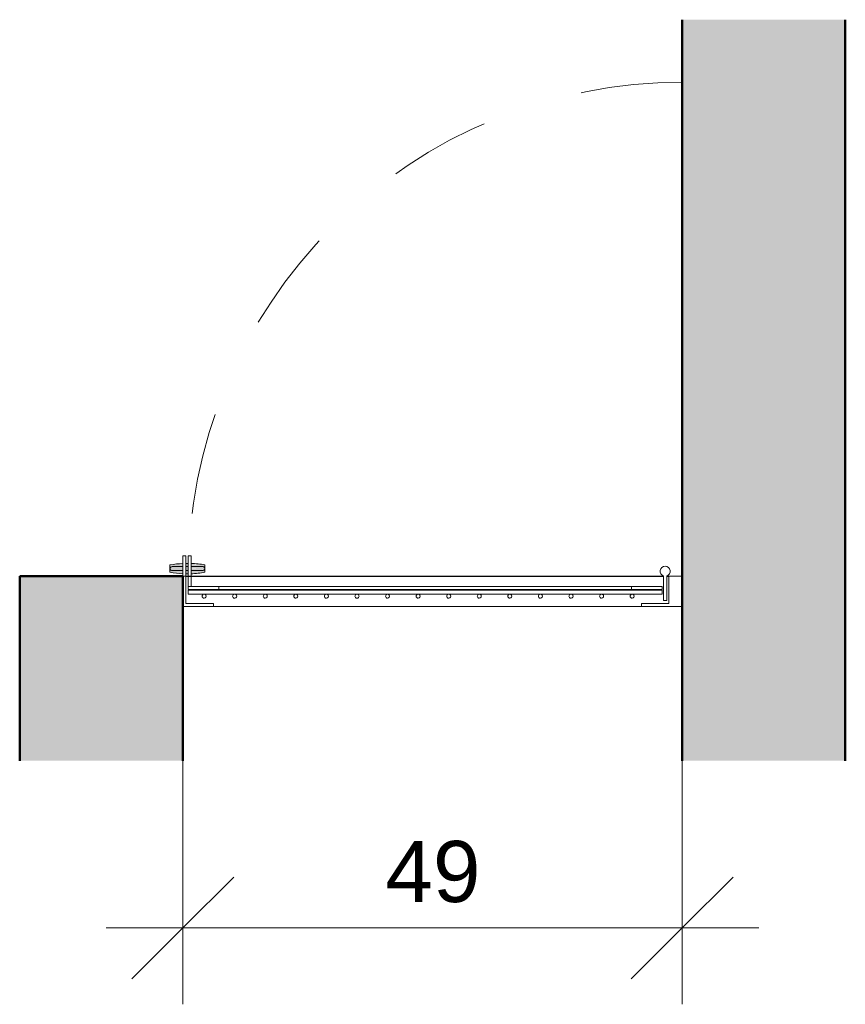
# Model space of a CAD drawing. Header units: metres. Extents: x -7.1 to 16.7, y -17.8 to 3.5.
# Tile 8 of 13: x 15.9 to 16.7, y -17.8 to -16.9. Entities that reach past the tile are written whole.
import ezdxf

# ---------------------------------------------------------------- set-up
doc = ezdxf.new("R2010")
doc.units = ezdxf.units.M
doc.linetypes.add('Projeção', pattern=[0.00396875, 0.00238125, -0.0015875])
for name, color, linetype, lineweight in [('A-ANNO-DIMS', 7, 'Continuous', 9), ('A-ANNO-DIMS-50', 7, 'Continuous', 9), ('A-DOOR', 7, 'Continuous', 5), ('A-FLOR-OVHD', 7, 'Projeção', 5), ('I-WALL', 7, 'Continuous', 5)]:
    doc.layers.add(name, color=color, linetype=linetype, lineweight=lineweight)
doc.layers.add('A-DETL', color=7, linetype='Continuous', lineweight=5, true_color=0x00a600)
doc.styles.add('Arial', font='arial.ttf', dxfattribs={"height": 0.06})
doc.dimstyles.new('Com_linha__ref__contínua__-_Cor_Vermelha_Arial_1_2mm_2', dxfattribs={"dimscale": 0.3048, "dimtxt": 0.0612155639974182, "dimasz": 0.3280839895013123, "dimexe": 0.2460629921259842, "dimexo": 0.2460629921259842, "dimgap": 0.02460629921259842, "dimtad": 1, "dimdec": 1, "dimlfac": 100, "dimrnd": 0.09999999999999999, "dimdsep": 46, "dimtxsty": 'Arial', "dimblk1": 'OBLIQUE', "dimblk2": 'OBLIQUE', "dimsah": 1, "dimcen": 0.09, "dimdle": 0.2460629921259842, "dimazin": 0, "dimtfac": 1, "dimtdec": 4, "dimtix": 1, "dimtmove": 0, "dimatfit": 3, "dimfxl": 1, "dimtvp": 1, "dimtolj": 1, "dimtzin": 0, "dimarcsym": 2})

# ---------------------------------------------------------------- blocks, each defined once
blk = doc.blocks.new('PORTINHOLA PARA_EADO-V1-P30')
at = {"layer": 'A-DOOR', "true_color": 0xffd600}
h = blk.add_hatch(color=40, dxfattribs=at)
h.paths.add_polyline_path([(-6.659100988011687, -17.42282784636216), (-6.658444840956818, -17.42277132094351), (-6.658516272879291, -17.41966917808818), (-6.660688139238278, -17.41980789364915), (-6.660688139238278, -17.42269021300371)])
h.paths.add_polyline_path([(-6.645056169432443, -17.41769354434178), (-6.64382347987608, -17.41587507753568), (-6.643870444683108, -17.41944272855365), (-6.644542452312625, -17.4184513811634)])
h.paths.add_polyline_path([(-6.655444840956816, -17.4225128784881), (-6.641985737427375, -17.42135341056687), (-6.641985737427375, -17.4140336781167), (-6.655444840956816, -17.41307018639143), (-6.655444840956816, -17.4156973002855), (-6.645056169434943, -17.41600848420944), (-6.644542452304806, -17.41631045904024), (-6.645056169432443, -17.41769354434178), (-6.644542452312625, -17.41907662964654), (-6.646054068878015, -17.41963346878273), (-6.650057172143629, -17.4196593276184), (-6.655444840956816, -17.41980789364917), (-6.655444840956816, -17.42151094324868)])
h.paths.add_polyline_path([(-6.663688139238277, -17.42243006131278), (-6.66392348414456, -17.41927347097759), (-6.668088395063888, -17.41957724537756), (-6.674787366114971, -17.41928298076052), (-6.674015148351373, -17.41590915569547), (-6.672091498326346, -17.41600685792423), (-6.671093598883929, -17.41598594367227), (-6.663688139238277, -17.41572156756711), (-6.663923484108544, -17.4129774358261), (-6.676215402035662, -17.41404335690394), (-6.676215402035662, -17.42134373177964), (-6.663697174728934, -17.42242927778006)])
h.paths.add_polyline_path([(-6.660688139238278, -17.41572049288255), (-6.658444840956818, -17.4156973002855), (-6.658444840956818, -17.41261576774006), (-6.660688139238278, -17.41298720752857), (-6.660688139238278, -17.41571791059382)])
at = {"layer": 'A-DOOR', "true_color": 0x7f7f7f}
h = blk.add_hatch(color=8, dxfattribs=at)
h.paths.add_polyline_path([(-6.645056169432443, -17.41769354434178), (-6.64356447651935, -17.41769354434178), (-6.644150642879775, -17.41635770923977), (-6.644542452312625, -17.41693570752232)])
h.paths.add_polyline_path([(-6.650376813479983, -17.41769354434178), (-6.645056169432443, -17.41769354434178), (-6.644542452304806, -17.41631045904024), (-6.646054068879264, -17.4157536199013), (-6.650057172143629, -17.41572776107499), (-6.655444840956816, -17.41570403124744), (-6.655444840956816, -17.41769354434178), (-6.650418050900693, -17.41769354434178)])
h.paths.add_polyline_path([(-6.659100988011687, -17.41769354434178), (-6.658444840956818, -17.41713405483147), (-6.658516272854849, -17.41571791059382), (-6.660688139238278, -17.41627769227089), (-6.660688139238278, -17.41769354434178)])
h.paths.add_polyline_path([(-6.674581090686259, -17.41769354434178), (-6.663688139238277, -17.41769354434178), (-6.66392348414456, -17.41611361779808), (-6.668088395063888, -17.415809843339), (-6.674787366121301, -17.41610410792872)])
h = blk.add_hatch(color=8, dxfattribs=at)
h.paths.add_polyline_path([(-6.645056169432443, -17.41769354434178), (-6.643747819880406, -17.41898080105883), (-6.64356447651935, -17.41769354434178), (-6.644542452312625, -17.41769354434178)])
h.paths.add_polyline_path([(-6.64558879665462, -17.419691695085), (-6.644542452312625, -17.41907662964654), (-6.645056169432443, -17.41769354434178), (-6.655444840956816, -17.41812533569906), (-6.655444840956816, -17.41968978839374), (-6.645624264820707, -17.41968725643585)])
h.paths.add_polyline_path([(-6.666560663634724, -17.41969016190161), (-6.663688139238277, -17.41875474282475), (-6.66392348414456, -17.41769354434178), (-6.674581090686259, -17.41769354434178), (-6.674787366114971, -17.41928298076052), (-6.672091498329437, -17.41938023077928), (-6.671093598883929, -17.41940114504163), (-6.667241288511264, -17.41963985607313)])
h.paths.add_polyline_path([(-6.658516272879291, -17.41966917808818), (-6.658444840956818, -17.41918613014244), (-6.658444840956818, -17.41769354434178), (-6.660688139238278, -17.41798029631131), (-6.660281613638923, -17.41966707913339), (-6.659072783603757, -17.41966851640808)])
at = {"layer": 'A-DOOR'}
for p, q in [((-6.663688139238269, -17.42504159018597), (-6.663688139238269, -17.40529274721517)), ((-6.660688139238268, -17.40529274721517), (-6.663688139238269, -17.40529274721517)), ((-6.660688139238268, -17.40529274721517), (-6.660688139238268, -17.42504159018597)), ((-6.658444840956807, -17.43529274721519), (-6.658444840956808, -17.40529274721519)), ((-6.655444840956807, -17.40529274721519), (-6.658444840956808, -17.40529274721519)), ((-6.655444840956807, -17.40529274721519), (-6.655444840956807, -17.43529274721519)), ((-6.676215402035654, -17.41404335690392), (-6.676215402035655, -17.42134373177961)), ((-6.658444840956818, -17.41569354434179), (-6.660688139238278, -17.41569354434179)), ((-6.660362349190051, -17.41969354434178), (-6.658444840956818, -17.41969354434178)), ((-6.641985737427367, -17.42135341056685), (-6.641985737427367, -17.41403367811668)), ((-6.191835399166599, -17.42504159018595), (-6.191835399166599, -17.44913507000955)), ((-6.188835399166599, -17.44913507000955), (-6.188835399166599, -17.42504159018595)), ((-6.193335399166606, -17.43873273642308), (-6.658444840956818, -17.4387327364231)), ((-6.658444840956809, -17.43873273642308), (-6.658444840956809, -17.44273273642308)), ((-6.628444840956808, -17.4352927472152), (-6.223335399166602, -17.43529274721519)), ((-6.223335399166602, -17.43829274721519), (-6.628444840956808, -17.4382927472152)), ((-6.193335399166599, -17.44273273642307), (-6.193335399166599, -17.43873273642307)), ((-6.658444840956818, -17.4427327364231), (-6.193335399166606, -17.44273273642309)), ((-6.191835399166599, -17.44913507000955), (-6.188835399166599, -17.44913507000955))]:
    blk.add_line(p, q, dxfattribs=at)
at = {"layer": 'A-DOOR', "lineweight": 15}
for p, q in [((-6.660688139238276, -17.42504159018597), (-6.663688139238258, -17.42504159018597)), ((-6.663688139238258, -17.42504159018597), (-6.663688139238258, -17.455041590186)), ((-6.660688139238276, -17.45204159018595), (-6.660688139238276, -17.42504159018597)), ((-6.173588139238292, -17.42504159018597), (-6.186588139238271, -17.42504159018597)), ((-6.186588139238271, -17.42504159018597), (-6.186588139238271, -17.45204159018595)), ((-6.173588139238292, -17.455041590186), (-6.173588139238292, -17.42504159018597)), ((-6.628444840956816, -17.43529274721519), (-6.658444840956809, -17.43529274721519)), ((-6.658444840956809, -17.43529274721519), (-6.658444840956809, -17.43829274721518)), ((-6.658444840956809, -17.43829274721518), (-6.628444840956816, -17.43829274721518)), ((-6.628444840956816, -17.43829274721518), (-6.628444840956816, -17.43529274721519)), ((-6.193335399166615, -17.43529274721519), (-6.223335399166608, -17.43529274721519)), ((-6.223335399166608, -17.43529274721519), (-6.223335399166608, -17.43829274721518)), ((-6.223335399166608, -17.43829274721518), (-6.193335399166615, -17.43829274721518)), ((-6.193335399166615, -17.43829274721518), (-6.193335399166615, -17.43529274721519)), ((-6.663688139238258, -17.455041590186), (-6.633688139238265, -17.455041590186)), ((-6.633688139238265, -17.45204159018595), (-6.660688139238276, -17.45204159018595)), ((-6.633688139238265, -17.455041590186), (-6.633688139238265, -17.45204159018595)), ((-6.186588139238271, -17.45204159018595), (-6.213588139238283, -17.45204159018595)), ((-6.213588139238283, -17.45204159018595), (-6.213588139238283, -17.455041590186)), ((-6.213588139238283, -17.455041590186), (-6.173588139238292, -17.455041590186))]:
    blk.add_line(p, q, dxfattribs=at)
at = {"layer": 'A-DOOR', "flags": 128}
for points in [[(-6.663697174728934, -17.41569354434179), (-6.668225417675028, -17.41569354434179), (-6.67385105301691, -17.41569354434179), (-6.674072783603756, -17.41569354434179)], [(-6.674072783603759, -17.41969354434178), (-6.670125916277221, -17.41969354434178), (-6.663697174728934, -17.41969354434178)], [(-6.644072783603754, -17.41569354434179), (-6.648019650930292, -17.41569354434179), (-6.655444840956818, -17.41569354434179)], [(-6.655444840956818, -17.41969354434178), (-6.649920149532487, -17.41969354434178), (-6.644294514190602, -17.41969354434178), (-6.644072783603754, -17.41969354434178)]]:
    blk.add_lwpolyline(points, dxfattribs=at)
at = {"layer": 'A-DOOR'}
for centre, radius, start, end in [((-6.659072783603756, -17.51230597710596), 0.09974673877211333, 92.66950241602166, 99.89606493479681), ((-6.659072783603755, -17.32308111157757), 0.09974673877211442, 260.1039350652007, 267.3304975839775), ((-6.674072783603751, -17.41769354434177), 0.00199999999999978, 90, 180), ((-6.674072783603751, -17.41769354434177), 0.00199999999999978, 180, 269.9999999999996), ((-6.659072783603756, -17.51230597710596), 0.09974673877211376, 89.63743679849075, 90.93243673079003), ((-6.659072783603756, -17.51230597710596), 0.09974673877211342, 80.13633699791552, 87.9056717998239), ((-6.659072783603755, -17.32308111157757), 0.09974673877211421, 272.0943282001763, 279.8636630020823), ((-6.644072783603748, -17.41769354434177), 0.001999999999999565, 0, 105.0000000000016), ((-6.644072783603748, -17.41769354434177), 0.00199999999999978, 255.0000000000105, 0), ((-6.190335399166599, -17.42027189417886), 0.004999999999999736, 287.4576031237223, 252.5423968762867), ((-6.659072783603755, -17.32308111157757), 0.09974673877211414, 269.0675632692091, 270.3625632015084)]:
    blk.add_arc(centre, radius, start, end, dxfattribs=at)
at = {"layer": 'A-DOOR', "lineweight": 15}
for centre, radius, start, end in [((-6.642728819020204, -17.44474264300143), 0.00199999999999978, 90, 269.9999999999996), ((-6.642728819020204, -17.44474264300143), 0.00199999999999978, 269.9999999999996, 90), ((-6.612728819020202, -17.44474264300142), 0.00199999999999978, 90, 269.9999999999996), ((-6.612728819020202, -17.44474264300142), 0.001999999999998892, 269.9999999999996, 90), ((-6.582728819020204, -17.44474264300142), 0.00199999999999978, 90, 269.9999999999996), ((-6.582728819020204, -17.44474264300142), 0.001999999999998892, 269.9999999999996, 90), ((-6.552728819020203, -17.44474264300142), 0.001999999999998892, 90, 269.9999999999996), ((-6.552728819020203, -17.44474264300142), 0.00199999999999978, 269.9999999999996, 90), ((-6.522728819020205, -17.44474264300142), 0.001999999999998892, 90, 269.9999999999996), ((-6.522728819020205, -17.44474264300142), 0.00199999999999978, 269.9999999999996, 90), ((-6.492728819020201, -17.44474264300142), 0.00199999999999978, 90, 269.9999999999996), ((-6.492728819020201, -17.44474264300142), 0.001999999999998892, 269.9999999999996, 89.98363890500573), ((-6.462728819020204, -17.44474264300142), 0.001999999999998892, 90, 269.9999999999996), ((-6.462728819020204, -17.44474264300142), 0.00199999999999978, 269.9999999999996, 90), ((-6.432728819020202, -17.44474264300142), 0.001999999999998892, 90, 269.9999999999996), ((-6.432728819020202, -17.44474264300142), 0.00199999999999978, 269.9999999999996, 90), ((-6.402728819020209, -17.44474264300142), 0.001999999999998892, 90, 269.9999999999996), ((-6.402728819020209, -17.44474264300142), 0.00199999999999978, 269.9999999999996, 90), ((-6.372728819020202, -17.44474264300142), 0.00199999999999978, 90, 269.9999999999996), ((-6.372728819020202, -17.44474264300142), 0.00199999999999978, 269.9999999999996, 90), ((-6.342728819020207, -17.44474264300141), 0.001999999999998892, 90, 269.9999999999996), ((-6.342728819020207, -17.44474264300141), 0.00199999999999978, 269.9999999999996, 90), ((-6.312728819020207, -17.44474264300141), 0.00199999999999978, 90, 269.9999999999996), ((-6.312728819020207, -17.44474264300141), 0.00199999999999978, 269.9999999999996, 90), ((-6.282728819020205, -17.44474264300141), 0.00199999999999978, 90, 269.9999999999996), ((-6.282728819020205, -17.44474264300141), 0.001999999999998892, 269.9999999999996, 90), ((-6.252728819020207, -17.44474264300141), 0.00199999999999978, 90, 269.9999999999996), ((-6.252728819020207, -17.44474264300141), 0.001999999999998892, 269.9999999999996, 90), ((-6.222728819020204, -17.44474264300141), 0.00199999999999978, 90, 269.9999999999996), ((-6.222728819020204, -17.44474264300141), 0.001999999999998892, 269.9999999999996, 90)]:
    blk.add_arc(centre, radius, start, end, dxfattribs=at)
blk = doc.blocks.new('DIMBLOCK17-P3')
at = {"layer": 'A-ANNO-DIMS-50', "color": 242, "true_color": 0xbd2b2e}
for p, q in [((16.03320655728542, -17.77052880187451), (16.03320655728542, -17.5315710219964)), ((16.52330655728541, -17.77052880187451), (16.52330655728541, -17.53804421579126)), ((16.03320655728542, -17.77052880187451), (16.08320655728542, -17.72052880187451)), ((16.52330655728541, -17.77052880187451), (16.57330655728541, -17.72052880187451)), ((15.95820655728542, -17.77052880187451), (16.59830655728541, -17.77052880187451)), ((16.03320655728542, -17.77052880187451), (15.98320655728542, -17.82052880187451)), ((16.03320655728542, -17.77052880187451), (16.03320655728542, -17.84552880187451)), ((16.52330655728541, -17.77052880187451), (16.47330655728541, -17.82052880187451)), ((16.52330655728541, -17.77052880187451), (16.52330655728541, -17.84552880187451))]:
    blk.add_line(p, q, dxfattribs=at)
at = {"layer": 'A-ANNO-DIMS-50', "color": 0, "insert": (16.23210943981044, -17.68513502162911), "char_height": 0.06, "width": 0.1107530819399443, "attachment_point": 1, "line_spacing_factor": 0.9417779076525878, "style": 'Arial'}
blk.add_mtext('49', dxfattribs=at)
blk = doc.blocks.new('_Oblique')
at = {"color": 0, "linetype": 'ByBlock', "lineweight": -2}
blk.add_line((-0.5, -0.5), (0.5, 0.5), dxfattribs=at)

msp = doc.modelspace()

# ---------------------------------------------------------------- hatches: boundary and pattern name
at = {"layer": 'I-WALL', "true_color": 0x808080}
for points in [[(16.68330655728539, -17.60634510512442), (16.68330655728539, -16.87872188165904), (16.52330655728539, -16.87872188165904), (16.52330655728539, -17.60634510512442), (16.57764159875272, -17.60634510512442)], [(15.94024365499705, -17.60634510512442), (16.03320655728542, -17.60634510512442), (16.03319752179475, -17.42504159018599), (15.87320655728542, -17.42504159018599), (15.87320655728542, -17.60634510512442)]]:
    msp.add_hatch(color=8, dxfattribs=at).paths.add_polyline_path(points)

# ---------------------------------------------------------------- linework, layer by layer
at = {"layer": 'A-DETL', "color": 7, "lineweight": 25}
for p, q in [((16.03620655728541, -17.42504159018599), (16.50505929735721, -17.42504159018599)), ((16.50805929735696, -17.42504159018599), (16.51030655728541, -17.42504159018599))]:
    msp.add_line(p, q, dxfattribs=at)
at = {"layer": 'A-DETL', "color": 7}
msp.add_line((16.06320655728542, -17.45504159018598), (16.48330655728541, -17.45504159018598), dxfattribs=at)
at = {"layer": 'A-FLOR-OVHD'}
msp.add_arc((16.52330655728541, -17.42504159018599), 0.4849999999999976, 89.99999999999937, 180.0000000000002, dxfattribs=at)
at = {"layer": 'I-WALL', "lineweight": 50}
for p, q in [((16.5233065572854, -16.87872188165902), (16.5233065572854, -17.6063451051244)), ((16.68330655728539, -17.6063451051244), (16.68330655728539, -16.87872188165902)), ((16.03320655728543, -17.42504159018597), (15.87320655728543, -17.42504159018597)), ((15.87320655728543, -17.42504159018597), (15.87320655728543, -17.6063451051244)), ((16.03320655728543, -17.6063451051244), (16.03320655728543, -17.42504159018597))]:
    msp.add_line(p, q, dxfattribs=at)

# ---------------------------------------------------------------- block references
at = {"layer": 'A-DOOR'}
msp.add_blockref('PORTINHOLA PARA_EADO-V1-P30', (22.69689469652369, 0), dxfattribs=at)

# ---------------------------------------------------------------- dimensions: what is measured, and where the dimension line sits
at = {"layer": 'A-ANNO-DIMS', "color": 242, "true_color": 0xbd2b2e}
dim = msp.add_linear_dim(base=(16.52330655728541, -17.77052880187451), p1=(16.03320655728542, -17.4565710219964), p2=(16.52330655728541, -17.46304421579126), dimstyle='Com_linha__ref__contínua__-_Cor_Vermelha_Arial_1_2mm_2', override={"dimpost": '<>', "dimfxl": 0.4901427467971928}, dxfattribs=at)
dim.commit()
dim.dimension.update_dxf_attribs({"geometry": 'DIMBLOCK17-P3', "text_midpoint": (16.27825655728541, -17.7323944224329)})

doc.saveas('drawing.dxf')
